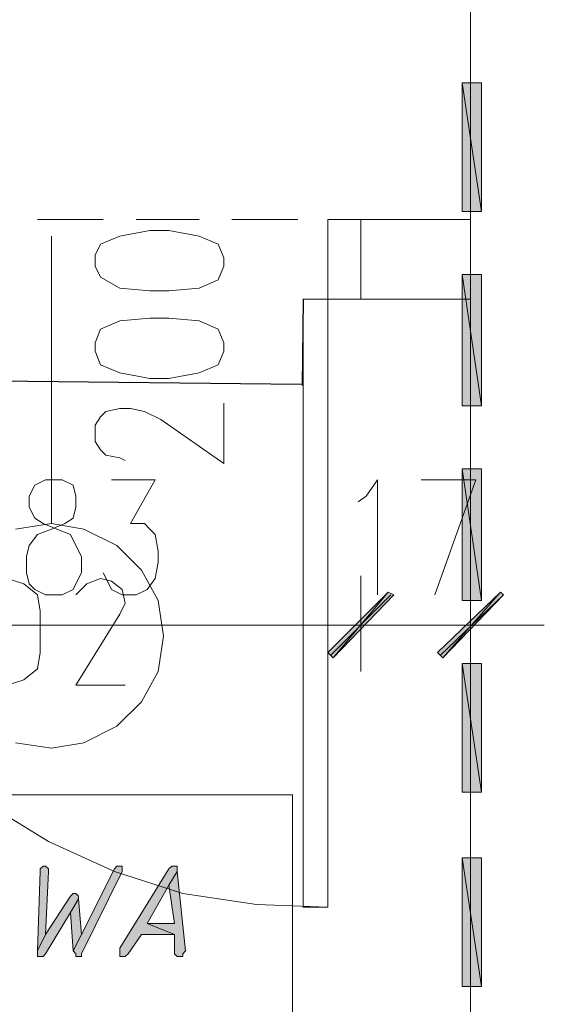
# Model space of a CAD drawing. Header units: inches. Extents: x 1504 to 12593, y -807 to 3183.
# Tile 83 of 256: x 3065 to 3146, y 2226 to 2377. Entities that reach past the tile are written whole.
import ezdxf

# ---------------------------------------------------------------- set-up
doc = ezdxf.new("R2010")
doc.units = ezdxf.units.IN
doc.header["$MEASUREMENT"] = 0
for name, color, linetype in [('at_Entity', 7, 'Continuous'), ('at_Rect', 7, 'Continuous'), ('at_Solid', 7, 'Continuous')]:
    doc.layers.add(name, color=color, linetype=linetype)
doc.dimstyles.get("Standard").update_dxf_attribs({"dimtxt": 4, "dimasz": 0.18, "dimexe": 0.18, "dimexo": 0.0625, "dimgap": 0.09, "dimtad": 0, "dimtih": 1, "dimtoh": 1, "dimdec": 0, "dimzin": 0, "dimdsep": 46, "dimtxsty": 'Standard', "dimcen": 0.09, "dimadec": 0, "dimazin": 0, "dimtfac": 1, "dimtdec": 0, "dimtofl": 0, "dimtmove": 0, "dimatfit": 3, "dimfxl": 1, "dimtolj": 1, "dimtzin": 0, "dimarcsym": 0})

# ---------------------------------------------------------------- blocks, each defined once
blk = doc.blocks.new('*D9')
at = {"color": 0, "lineweight": -2, "transparency": 16777216}
for p, q in [((2844.99, 2337.03), (2844.85, 2323.75)), ((3108.97, 2334.29), (3108.83, 2321)), ((2845.04, 2323.92), (2971.42, 2322.61)), ((3108.65, 2321.19), (2982.27, 2322.5))]:
    blk.add_line(p, q, dxfattribs=at)
at = {"color": 0, "transparency": 16777216}
for points in [[(2845.04, 2323.95), (2845.03, 2323.89), (2844.86, 2323.93)], [(3108.65, 2321.22), (3108.65, 2321.16), (3108.83, 2321.18)]]:
    blk.add_solid(points, dxfattribs=at)
at = {"layer": 'Defpoints', "color": 0, "transparency": 16777216}
for p in [(2844.99, 2337.1), (3108.97, 2334.35), (3108.83, 2321.18)]:
    blk.add_point(p, dxfattribs=at)
at = {"color": 0, "lineweight": 15, "transparency": 16777216, "insert": (2976.84, 2322.55), "char_height": 4, "attachment_point": 5}
blk.add_mtext('\\A1;264', dxfattribs=at)

msp = doc.modelspace()

# ---------------------------------------------------------------- hatches: boundary and pattern name
at = {"layer": 'at_Solid', "lineweight": 15}
for points in [[(3136.43, 2367.72), (3133.47, 2367.72), (3136.43, 2347.87)], [(3133.47, 2367.72), (3136.43, 2347.87), (3133.47, 2347.87)], [(3136.43, 2338.15), (3133.47, 2338.15), (3136.43, 2317.87)], [(3133.47, 2338.15), (3136.43, 2317.87), (3133.47, 2317.87)], [(3136.43, 2308.16), (3133.47, 2308.16), (3136.43, 2287.89)], [(3133.47, 2308.16), (3136.43, 2287.89), (3133.47, 2287.89)], [(3122.09, 2289.16), (3113.61, 2279.01), (3112.77, 2279.86)], [(3122.09, 2289.16), (3113.61, 2279.01), (3112.77, 2279.86)], [(3122.93, 2288.73), (3122.09, 2289.16), (3113.61, 2279.01)], [(3122.93, 2288.73), (3122.09, 2289.16), (3113.61, 2279.01)], [(3129.68, 2279.86), (3130.51, 2279.01), (3139.38, 2289.16)], [(3130.51, 2279.01), (3139.38, 2289.16), (3139.83, 2288.73)], [(3136.43, 2278.17), (3133.47, 2278.17), (3136.43, 2258.32)], [(3133.47, 2278.17), (3136.43, 2258.32), (3133.47, 2258.32)], [(3136.43, 2248.18), (3133.47, 2248.18), (3136.43, 2228.32)], [(3133.47, 2248.18), (3136.43, 2228.32), (3133.47, 2228.32)], [(3068.87, 2246.91), (3068.42, 2246.49), (3068.42, 2246.07), (3068.03, 2233.82), (3069.26, 2236.35), (3069.7, 2246.07), (3069.7, 2246.49), (3069.26, 2246.91)], [(3080.69, 2246.91), (3080.25, 2246.91), (3079.86, 2246.49), (3074.78, 2236.35), (3073.5, 2233.82), (3073.94, 2233.4), (3073.94, 2232.98), (3074.78, 2232.98), (3074.78, 2233.4), (3081.08, 2246.07), (3081.08, 2246.91)], [(3089.12, 2246.91), (3088.73, 2246.91), (3088.28, 2246.49), (3080.69, 2234.24), (3080.69, 2232.98), (3081.53, 2232.98), (3081.98, 2233.4), (3084.04, 2236.35), (3089.12, 2236.35), (3084.93, 2238.04), (3088.28, 2243.96), (3089.56, 2246.07), (3089.56, 2246.91)], [(3089.56, 2246.07), (3088.28, 2243.96), (3089.12, 2238.04), (3084.93, 2238.04), (3089.12, 2236.35), (3089.12, 2233.4), (3089.56, 2232.98), (3090.4, 2232.98), (3090.4, 2233.4), (3090.85, 2233.82)], [(3073.5, 2242.69), (3073.11, 2242.27), (3069.26, 2236.35), (3068.03, 2233.82), (3068.03, 2233.4), (3068.03, 2232.98), (3068.87, 2232.98), (3069.26, 2233.4), (3073.11, 2239.73), (3074.33, 2241.85), (3074.33, 2242.27), (3073.94, 2242.69)], [(3074.33, 2241.85), (3073.11, 2239.73), (3073.5, 2233.82), (3074.78, 2236.35)]]:
    msp.add_hatch(color=7, dxfattribs=at).paths.add_polyline_path(points)

# ---------------------------------------------------------------- linework, layer by layer
at = {"layer": 'at_Entity', "color": 7, "lineweight": 15}
for p, q in [((3134.75, 2391.37), (3134.75, 2115.13)), ((3136.43, 2367.72), (3133.47, 2367.72)), ((3133.47, 2367.72), (3136.43, 2347.87)), ((3133.47, 2367.72), (3136.43, 2347.87)), ((3133.47, 2347.87), (3133.47, 2367.72)), ((3136.43, 2347.87), (3136.43, 2367.72)), ((3136.43, 2347.87), (3133.47, 2347.87)), ((3078.13, 2346.6), (3068.03, 2346.6)), ((3092.91, 2346.6), (3083.2, 2346.6)), ((3108.14, 2346.6), (3097.99, 2346.6)), ((3122.93, 2346.6), (3112.77, 2346.6)), ((3112.77, 2334.35), (3112.77, 2346.6)), ((3112.77, 2346.6), (3117.85, 2346.6)), ((3117.85, 2346.6), (3134.75, 2346.6)), ((3117.85, 2346.6), (3117.85, 2334.35)), ((3117.85, 2334.35), (3117.85, 2346.6)), ((3134.75, 2346.6), (3128, 2346.6)), ((3085.32, 2344.91), (3080.69, 2344.07)), ((3088.28, 2344.91), (3085.32, 2344.91)), ((3092.91, 2344.07), (3088.28, 2344.91)), ((3070.15, 2344.07), (3070.15, 2299.72)), ((3080.69, 2344.07), (3077.74, 2342.8)), ((3095.87, 2342.8), (3092.91, 2344.07)), ((3077.74, 2342.8), (3076.9, 2341.11)), ((3096.76, 2340.69), (3095.87, 2342.8)), ((3076.9, 2341.11), (3076.9, 2339.42)), ((3096.76, 2339.42), (3096.76, 2340.69)), ((3076.9, 2339.42), (3077.74, 2337.73)), ((3095.87, 2337.31), (3096.76, 2339.42)), ((3077.74, 2337.73), (3080.69, 2336.04)), ((3092.91, 2336.04), (3095.87, 2337.31)), ((3136.43, 2338.15), (3133.47, 2338.15)), ((3133.47, 2338.15), (3136.43, 2317.87)), ((3133.47, 2338.15), (3136.43, 2317.87)), ((3133.47, 2317.87), (3133.47, 2338.15)), ((3136.43, 2317.87), (3136.43, 2338.15)), ((3080.69, 2336.04), (3085.32, 2335.62)), ((3085.32, 2335.62), (3088.28, 2335.62)), ((3088.28, 2335.62), (3092.91, 2336.04)), ((3117.85, 2334.35), (3112.77, 2334.35)), ((3117.85, 2334.35), (3134.75, 2334.35)), ((3080.69, 2330.97), (3077.74, 2329.7)), ((3085.32, 2331.39), (3080.69, 2330.97)), ((3088.28, 2331.39), (3085.32, 2331.39)), ((3092.91, 2330.97), (3088.28, 2331.39)), ((3095.87, 2329.7), (3092.91, 2330.97)), ((3077.74, 2329.7), (3076.9, 2327.59)), ((3096.76, 2327.59), (3095.87, 2329.7)), ((3076.9, 2327.59), (3076.9, 2326.33)), ((3076.9, 2326.33), (3077.74, 2324.21)), ((3095.87, 2324.21), (3096.76, 2326.33)), ((3096.76, 2326.33), (3096.76, 2327.59)), ((3077.74, 2324.21), (3080.69, 2322.95)), ((3092.91, 2322.95), (3095.87, 2324.21)), ((3080.69, 2322.95), (3085.32, 2322.1)), ((3085.32, 2322.1), (3088.28, 2322.1)), ((3088.28, 2322.1), (3092.91, 2322.95)), ((3078.57, 2317.03), (3080.69, 2317.46)), ((3080.69, 2317.46), (3082.37, 2317.46)), ((3082.37, 2317.46), (3084.49, 2317.03)), ((3096.76, 2309.01), (3096.76, 2318.3)), ((3136.43, 2317.87), (3133.47, 2317.87)), ((3076.9, 2314.92), (3077.74, 2316.19)), ((3077.74, 2316.19), (3078.57, 2317.03)), ((3084.49, 2317.03), (3087, 2315.77)), ((3087, 2315.77), (3096.76, 2309.01)), ((3076.9, 2312.39), (3076.9, 2314.92)), ((3077.74, 2311.12), (3076.9, 2312.39)), ((3078.57, 2310.28), (3077.74, 2311.12)), ((3080.69, 2309.85), (3078.57, 2310.28)), ((3081.53, 2309.43), (3080.69, 2309.85)), ((3136.43, 2308.16), (3133.47, 2308.16)), ((3133.47, 2308.16), (3136.43, 2287.89)), ((3133.47, 2308.16), (3136.43, 2287.89)), ((3133.47, 2287.89), (3133.47, 2308.16)), ((3136.43, 2287.89), (3136.43, 2308.16)), ((3067.58, 2305.63), (3066.75, 2303.94)), ((3069.26, 2306.47), (3067.58, 2305.63)), ((3071.82, 2306.47), (3069.26, 2306.47)), ((3073.5, 2305.63), (3071.82, 2306.47)), ((3073.94, 2303.94), (3073.5, 2305.63)), ((3079.41, 2306.47), (3086.16, 2306.47)), ((3086.16, 2306.47), (3082.37, 2299.72)), ((3118.69, 2303.94), (3120.41, 2306.47)), ((3120.41, 2306.47), (3120.41, 2288.73)), ((3127.16, 2306.47), (3135.59, 2306.47)), ((3135.59, 2306.47), (3129.28, 2288.73)), ((3066.75, 2303.94), (3066.75, 2302.25)), ((3073.94, 2302.25), (3073.94, 2303.94)), ((3117.46, 2303.09), (3118.69, 2303.94)), ((3066.75, 2302.25), (3067.58, 2300.56)), ((3073.5, 2300.56), (3073.94, 2302.25)), ((3067.58, 2300.56), (3068.87, 2299.72)), ((3072.21, 2299.72), (3073.5, 2300.56)), ((3070.15, 2299.72), (3064.63, 2298.87)), ((3068.87, 2299.72), (3070.99, 2298.87)), ((3075.17, 2298.87), (3070.15, 2299.72)), ((3070.15, 2298.87), (3072.21, 2299.72)), ((3082.37, 2299.72), (3084.49, 2299.72)), ((3084.49, 2299.72), (3085.32, 2298.87)), ((3066.75, 2296.34), (3068.03, 2298.03)), ((3068.03, 2298.03), (3070.15, 2298.87)), ((3070.99, 2298.87), (3073.11, 2298.03)), ((3073.11, 2298.03), (3073.94, 2296.34)), ((3080.25, 2296.34), (3075.17, 2298.87)), ((3085.32, 2298.87), (3086.16, 2298.03)), ((3086.16, 2298.03), (3086.61, 2295.49)), ((3066.3, 2294.64), (3066.75, 2296.34)), ((3073.94, 2296.34), (3074.78, 2294.64)), ((3084.04, 2292.53), (3080.25, 2296.34)), ((3066.3, 2292.11), (3066.3, 2294.64)), ((3074.78, 2294.64), (3074.78, 2292.11)), ((3086.61, 2295.49), (3086.61, 2293.8)), ((3086.61, 2293.8), (3086.16, 2291.27)), ((3066.75, 2290.42), (3066.3, 2292.11)), ((3074.78, 2292.11), (3073.94, 2290.42)), ((3079.02, 2290.42), (3078.13, 2292.11)), ((3086.61, 2287.89), (3084.04, 2292.53)), ((3117.85, 2291.69), (3117.85, 2276.9)), ((3117.85, 2291.69), (3117.85, 2276.9)), ((3134.75, 2276.9), (3134.75, 2291.69)), ((3065.91, 2290.42), (3063.34, 2291.27)), ((3068.03, 2288.73), (3065.91, 2290.42)), ((3067.58, 2289.57), (3066.75, 2290.42)), ((3073.94, 2290.42), (3073.5, 2289.57)), ((3075.62, 2290.42), (3073.94, 2288.73)), ((3077.74, 2291.27), (3075.62, 2290.42)), ((3079.41, 2290.85), (3077.74, 2291.27)), ((3079.41, 2289.57), (3079.02, 2290.42)), ((3081.08, 2289.57), (3079.41, 2290.85)), ((3086.16, 2291.27), (3084.93, 2289.57)), ((3069.26, 2288.73), (3067.58, 2289.57)), ((3068.42, 2286.2), (3068.03, 2288.73)), ((3071.82, 2288.73), (3069.26, 2288.73)), ((3073.5, 2289.57), (3071.82, 2288.73)), ((3081.08, 2288.73), (3079.41, 2289.57)), ((3081.53, 2287.47), (3081.08, 2289.57)), ((3083.2, 2288.73), (3081.08, 2288.73)), ((3084.93, 2289.57), (3083.2, 2288.73)), ((3112.77, 2279.86), (3122.09, 2289.16)), ((3112.77, 2279.86), (3122.09, 2289.16)), ((3113.22, 2279.44), (3122.48, 2288.73)), ((3113.22, 2279.44), (3122.48, 2288.73)), ((3122.09, 2289.16), (3113.61, 2279.01)), ((3122.09, 2289.16), (3113.61, 2279.01)), ((3122.09, 2289.16), (3113.61, 2279.01)), ((3122.09, 2289.16), (3113.61, 2279.01)), ((3113.61, 2279.01), (3122.93, 2288.73)), ((3113.61, 2279.01), (3122.93, 2288.73)), ((3122.93, 2288.73), (3122.09, 2289.16)), ((3122.93, 2288.73), (3122.09, 2289.16)), ((3139.38, 2289.16), (3129.68, 2279.86)), ((3139.83, 2288.73), (3130.12, 2279.44)), ((3130.51, 2279.01), (3139.38, 2289.16)), ((3130.51, 2279.01), (3139.38, 2289.16)), ((3139.83, 2288.73), (3130.51, 2279.01)), ((3139.38, 2289.16), (3139.83, 2288.73)), ((3080.69, 2285.77), (3081.53, 2287.47)), ((3087.44, 2282.39), (3086.61, 2287.89)), ((3136.43, 2287.89), (3133.47, 2287.89)), ((3068.42, 2279.86), (3068.42, 2286.2)), ((3080.69, 2285.77), (3073.94, 2274.79)), ((3112.38, 2284.08), (3040.58, 2284.08)), ((3112.38, 2284.08), (3106.86, 2284.08)), ((3109.82, 2284.08), (3126.33, 2284.08)), ((3109.82, 2284.08), (3126.33, 2284.08)), ((3134.75, 2284.08), (3117.85, 2284.08)), ((3143.18, 2284.08), (3126.72, 2284.08)), ((3140.67, 2284.08), (3146.13, 2284.08)), ((3086.61, 2276.9), (3087.44, 2282.39)), ((3068.03, 2277.33), (3068.42, 2279.86)), ((3113.61, 2279.01), (3112.77, 2279.86)), ((3113.61, 2279.01), (3112.77, 2279.86)), ((3129.68, 2279.86), (3130.51, 2279.01)), ((3136.43, 2278.17), (3133.47, 2278.17)), ((3133.47, 2278.17), (3136.43, 2258.32)), ((3133.47, 2278.17), (3136.43, 2258.32)), ((3133.47, 2258.32), (3133.47, 2278.17)), ((3136.43, 2258.32), (3136.43, 2278.17)), ((3065.91, 2275.64), (3068.03, 2277.33)), ((3084.04, 2272.26), (3086.61, 2276.9)), ((3063.34, 2274.79), (3065.91, 2275.64)), ((3073.94, 2274.79), (3081.53, 2274.79)), ((3080.25, 2268.46), (3084.04, 2272.26)), ((3075.17, 2265.93), (3080.25, 2268.46)), ((3064.63, 2265.93), (3070.15, 2265.08)), ((3070.15, 2265.08), (3075.17, 2265.93)), ((3136.43, 2258.32), (3133.47, 2258.32)), ((3060, 2256.63), (3069.7, 2250.72)), ((3069.7, 2250.72), (3079.86, 2246.07)), ((3136.43, 2248.18), (3133.47, 2248.18)), ((3133.47, 2248.18), (3136.43, 2228.32)), ((3133.47, 2248.18), (3136.43, 2228.32)), ((3133.47, 2228.32), (3133.47, 2248.18)), ((3136.43, 2228.32), (3136.43, 2248.18)), ((3068.42, 2246.07), (3068.03, 2233.82)), ((3068.87, 2246.91), (3068.42, 2246.49)), ((3068.42, 2246.49), (3068.42, 2246.07)), ((3068.87, 2246.91), (3068.87, 2246.91)), ((3069.26, 2246.91), (3068.87, 2246.91)), ((3069.7, 2246.49), (3069.26, 2246.91)), ((3069.26, 2236.35), (3069.7, 2246.07)), ((3069.7, 2246.07), (3069.7, 2246.49)), ((3079.86, 2246.49), (3074.78, 2236.35)), ((3074.78, 2233.4), (3081.08, 2246.07)), ((3080.25, 2246.91), (3079.86, 2246.49)), ((3079.86, 2246.07), (3090.4, 2242.69)), ((3080.69, 2246.91), (3080.25, 2246.91)), ((3081.08, 2246.91), (3080.69, 2246.91)), ((3088.28, 2246.49), (3080.69, 2234.24)), ((3081.08, 2246.07), (3081.08, 2246.91)), ((3088.73, 2246.91), (3088.28, 2246.49)), ((3089.56, 2246.07), (3088.28, 2243.96)), ((3088.28, 2243.96), (3089.56, 2246.07)), ((3089.12, 2246.91), (3088.73, 2246.91)), ((3089.56, 2246.91), (3089.12, 2246.91)), ((3089.56, 2246.07), (3089.56, 2246.91)), ((3090.85, 2233.82), (3089.56, 2246.07)), ((3084.93, 2238.04), (3088.28, 2243.96)), ((3088.28, 2243.96), (3089.12, 2238.04)), ((3073.11, 2242.27), (3069.26, 2236.35)), ((3073.5, 2242.69), (3073.11, 2242.27)), ((3074.33, 2241.85), (3073.11, 2239.73)), ((3073.11, 2239.73), (3074.33, 2241.85)), ((3073.5, 2242.69), (3073.5, 2242.69)), ((3073.94, 2242.69), (3073.5, 2242.69)), ((3074.33, 2242.27), (3073.94, 2242.69)), ((3074.33, 2241.85), (3074.33, 2242.27)), ((3074.78, 2236.35), (3074.33, 2241.85)), ((3090.4, 2242.69), (3101.78, 2241)), ((3069.26, 2233.4), (3073.11, 2239.73)), ((3073.11, 2239.73), (3073.5, 2233.82)), ((3101.78, 2241), (3112.77, 2240.58)), ((3089.12, 2238.04), (3084.93, 2238.04)), ((3084.93, 2238.04), (3089.12, 2236.35)), ((3089.12, 2236.35), (3084.93, 2238.04)), ((3069.26, 2236.35), (3068.03, 2233.82)), ((3068.03, 2233.82), (3069.26, 2236.35)), ((3073.5, 2233.82), (3074.78, 2236.35)), ((3074.78, 2236.35), (3073.5, 2233.82)), ((3081.98, 2233.4), (3084.04, 2236.35)), ((3084.04, 2236.35), (3089.12, 2236.35)), ((3089.12, 2236.35), (3089.12, 2233.4)), ((3068.03, 2233.82), (3068.03, 2233.4)), ((3073.5, 2233.82), (3073.94, 2233.4)), ((3080.69, 2234.24), (3080.69, 2232.98)), ((3090.4, 2233.4), (3090.85, 2233.82)), ((3068.03, 2233.4), (3068.03, 2232.98)), ((3068.03, 2232.98), (3068.87, 2232.98)), ((3068.87, 2232.98), (3069.26, 2233.4)), ((3073.94, 2233.4), (3073.94, 2232.98)), ((3073.94, 2232.98), (3074.78, 2232.98)), ((3074.78, 2232.98), (3074.78, 2233.4)), ((3080.69, 2232.98), (3081.53, 2232.98)), ((3081.53, 2232.98), (3081.98, 2233.4)), ((3089.12, 2233.4), (3089.56, 2232.98)), ((3089.56, 2232.98), (3090.4, 2232.98)), ((3090.4, 2232.98), (3090.4, 2233.4)), ((3136.43, 2228.32), (3133.47, 2228.32))]:
    msp.add_line(p, q, dxfattribs=at)
at = {"layer": 'at_Rect', "color": 7, "lineweight": 15}
for p, q in [((3108.97, 2334.35), (3112.77, 2334.35)), ((3108.97, 2334.35), (3108.97, 2240.58)), ((3112.77, 2240.58), (3112.77, 2334.35)), ((2870.76, 2257.9), (3107.3, 2257.9)), ((3107.3, 2175.95), (3107.3, 2257.9)), ((3112.77, 2240.58), (3108.97, 2240.58))]:
    msp.add_line(p, q, dxfattribs=at)

# ---------------------------------------------------------------- dimensions: what is measured, and where the dimension line sits
at = {"lineweight": 15}
dim = msp.add_aligned_dim(p1=(2844.99, 2337.1), p2=(3108.97, 2334.35), distance=-13.17, dimstyle='Standard', dxfattribs=at)
dim.commit()
dim.dimension.update_dxf_attribs({"geometry": '*D9', "text_midpoint": (2976.84, 2322.55)})

doc.saveas('drawing.dxf')
